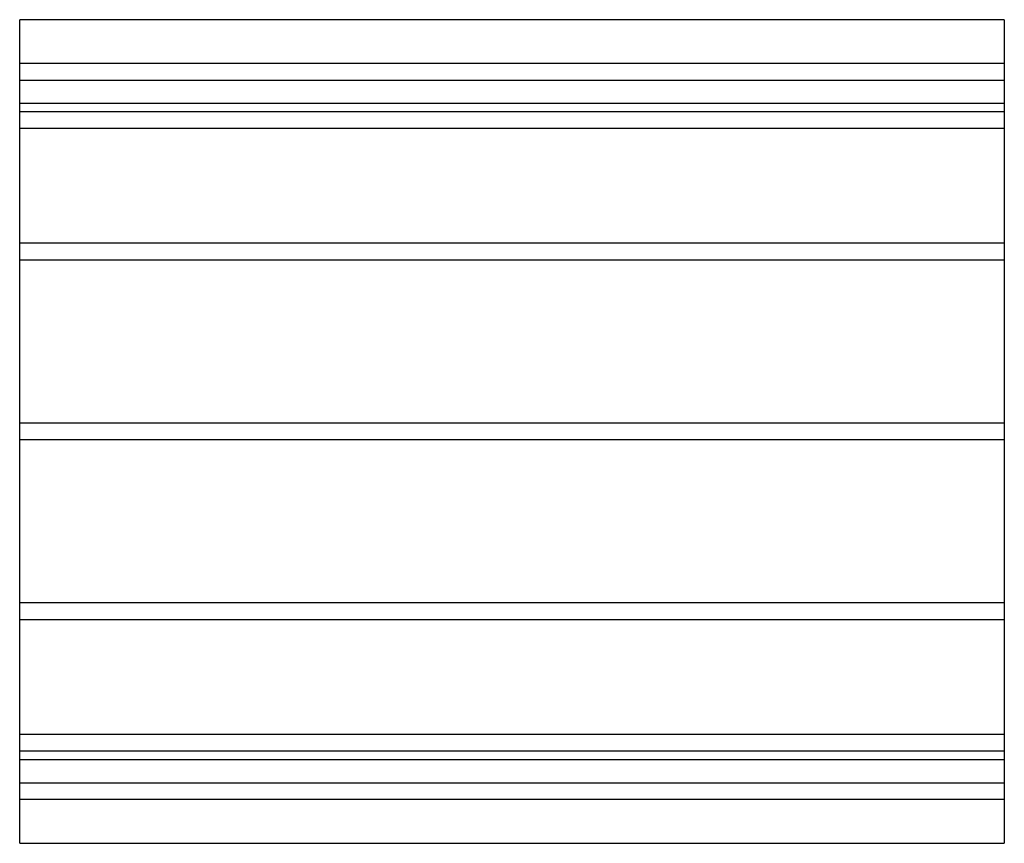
# Model space of a CAD drawing. Header units: millimetres. Extents: x -472 to 472, y -395 to 395.
import ezdxf

# ---------------------------------------------------------------- set-up
doc = ezdxf.new("R2010")
doc.units = ezdxf.units.MM
doc.layers.add('HIDDEN', color=7, linetype='Continuous')
doc.layers.add('THICK', color=7, linetype='Continuous')

msp = doc.modelspace()

# ---------------------------------------------------------------- linework, layer by layer
at = {"layer": 'HIDDEN'}
for p, q in [((472.5, 353), (-472.5, 353)), ((-472.5, 337), (472.5, 337)), ((-472.5, 315), (472.5, 315)), ((472.5, 306.78), (-472.5, 306.78)), ((472.5, 306.78), (-472.5, 306.78)), ((472.5, 290.78), (-472.5, 290.78)), ((472.5, 290.78), (-472.5, 290.78)), ((472.5, 180.5), (-472.5, 180.5)), ((472.5, 180.5), (-472.5, 180.5)), ((472.5, 164.5), (-472.5, 164.5)), ((472.5, 164.5), (-472.5, 164.5)), ((472.5, 8), (-472.5, 8)), ((472.5, 8), (-472.5, 8)), ((472.5, -8), (-472.5, -8)), ((472.5, -8), (-472.5, -8)), ((472.5, -164.5), (-472.5, -164.5)), ((472.5, -164.5), (-472.5, -164.5)), ((472.5, -180.5), (-472.5, -180.5)), ((472.5, -180.5), (-472.5, -180.5)), ((472.5, -290.78), (-472.5, -290.78)), ((472.5, -290.78), (-472.5, -290.78)), ((472.5, -306.78), (-472.5, -306.78)), ((472.5, -306.78), (-472.5, -306.78)), ((472.5, -315), (-472.5, -315)), ((-472.5, -337), (472.5, -337)), ((472.5, -353), (-472.5, -353))]:
    msp.add_line(p, q, dxfattribs=at)
at = {"layer": 'THICK'}
for p, q in [((472.5, 395), (-472.5, 395)), ((-472.5, -395), (-472.5, 395)), ((472.5, 395), (472.5, -395)), ((-472.5, -395), (472.5, -395))]:
    msp.add_line(p, q, dxfattribs=at)

doc.saveas('drawing.dxf')
